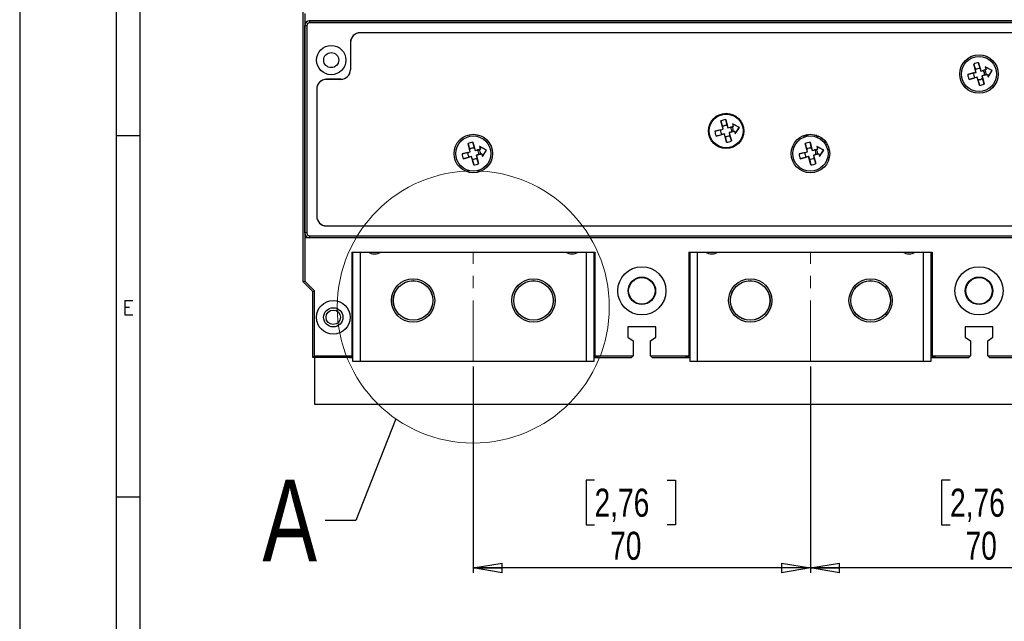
# Model space of a CAD drawing. Header units: millimetres. Extents: x 0 to 1189, y 0 to 841.
# Tile 2 of 14: x 0 to 204, y 430 to 555. Entities that reach past the tile are written whole.
import ezdxf

# ---------------------------------------------------------------- set-up
doc = ezdxf.new("R2010")
doc.units = ezdxf.units.MM
doc.linetypes.add('CENTERX2', pattern=[20.32, 12.7, -2.54, 2.54, -2.54])
doc.layers.add('FORMAT', color=7, linetype='Continuous')
doc.layers.add('FORMATO', color=7, linetype='Continuous')
doc.styles.add('SLDTEXTSTYLE0', font='ROMANS')
doc.styles.add('SLDTEXTSTYLE3', font='TXT', dxfattribs={"width": 0.75})
doc.dimstyles.new('SLDDIMSTYLE0', dxfattribs={"dimtxt": 5.820833, "dimasz": 6, "dimexe": 0, "dimexo": 0.0625, "dimgap": 1.455208, "dimtad": 1, "dimdec": 1, "dimrnd": 1e-09, "dimzin": 12, "dimdsep": 46, "dimtxsty": 'SLDTEXTSTYLE3', "dimblk1": 'CLOSED', "dimblk2": 'CLOSED', "dimsah": 1, "dimcen": 0.09, "dimadec": 0, "dimazin": 3, "dimtfac": 1, "dimtdec": 1, "dimtofl": 0, "dimtmove": 0, "dimatfit": 3, "dimldrblk": 'CLOSED', "dimfxl": 0, "dimfrac": 2, "dimtolj": 1, "dimtzin": 12, "dimarcsym": 0})
doc.dimstyles.new('SLDDIMSTYLE3', dxfattribs={"dimtxt": 0.18, "dimasz": 6, "dimexe": 0, "dimexo": 0.0625, "dimgap": 0, "dimtad": 0, "dimtih": 1, "dimtoh": 1, "dimdec": 0, "dimrnd": 1e-09, "dimzin": 0, "dimdsep": 46, "dimtxsty": 'Standard', "dimblk1": 'NONE', "dimblk2": 'NONE', "dimsah": 1, "dimcen": 0.09, "dimadec": 0, "dimazin": 0, "dimtfac": 6, "dimtdec": 0, "dimtofl": 0, "dimtmove": 0, "dimatfit": 3, "dimldrblk": 'NONE', "dimfxl": 0, "dimfrac": 2, "dimtolj": 1, "dimtzin": 0, "dimarcsym": 0})

# ---------------------------------------------------------------- blocks, each defined once
blk = doc.blocks.new('_CLOSED')
at = {"color": 0, "linetype": 'ByBlock', "lineweight": -2}
for p, q in [((-1, 0.166667), (0, 0)), ((-1, 0.166667), (-1, -0.166667)), ((0, 0), (-1, -0.166667)), ((0, 0), (-1, 0))]:
    blk.add_line(p, q, dxfattribs=at)
blk = doc.blocks.new('_D_11')
at = {"layer": 'FORMAT'}
for p, q in [((164.18, 483.1), (164.18, 440.3)), ((234.18, 483.1), (234.18, 440.3)), ((193.17, 459.49), (191.4, 459.49)), ((191.4, 459.49), (191.4, 450.24)), ((208.21, 459.49), (209.98, 459.49)), ((209.98, 459.49), (209.98, 450.24)), ((191.4, 450.24), (193.17, 450.24)), ((209.98, 450.24), (208.21, 450.24)), ((234.18, 441.3), (164.18, 441.3))]:
    blk.add_line(p, q, dxfattribs=at)
at = {"layer": 'FORMAT', "xscale": 6, "yscale": 6, "rotation": 180.0000000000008}
blk.add_blockref('_CLOSED', (164.18, 441.3), dxfattribs=at)
at = {"layer": 'FORMAT', "xscale": 6, "yscale": 6}
blk.add_blockref('_CLOSED', (234.18, 441.3), dxfattribs=at)
at = {"layer": 'FORMAT', "char_height": 5.821, "attachment_point": 1, "style": 'SLDTEXTSTYLE3'}
for s, insert in [('2,76', (193.17, 457.74)), ('70', (196.39, 448.8))]:
    blk.add_mtext(s, dxfattribs=dict(at, insert=insert))
blk = doc.blocks.new('_D_12')
at = {"layer": 'FORMAT'}
for p, q in [((94.18, 483.1), (94.18, 440.3)), ((164.18, 483.1), (164.18, 440.3)), ((119.36, 459.49), (117.59, 459.49)), ((117.59, 459.49), (117.59, 450.24)), ((134.41, 459.49), (136.18, 459.49)), ((136.18, 459.49), (136.18, 450.24)), ((117.59, 450.24), (119.36, 450.24)), ((136.18, 450.24), (134.41, 450.24)), ((164.18, 441.3), (94.18, 441.3))]:
    blk.add_line(p, q, dxfattribs=at)
at = {"layer": 'FORMAT', "xscale": 6, "yscale": 6, "rotation": 180.0000000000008}
blk.add_blockref('_CLOSED', (94.18, 441.3), dxfattribs=at)
at = {"layer": 'FORMAT', "xscale": 6, "yscale": 6}
blk.add_blockref('_CLOSED', (164.18, 441.3), dxfattribs=at)
at = {"layer": 'FORMAT', "char_height": 5.821, "attachment_point": 1, "style": 'SLDTEXTSTYLE3'}
for s, insert in [('2,76', (119.36, 457.74)), ('70', (122.59, 448.8))]:
    blk.add_mtext(s, dxfattribs=dict(at, insert=insert))
blk = doc.blocks.new('_NONE')

msp = doc.modelspace()

# ---------------------------------------------------------------- linework, layer by layer
at = {"color": 7, "linetype": 'Continuous', "lineweight": 25}
for p, q in [((58.8448, 500.6606), (58.8448, 581.2994)), ((59.1799, 556.3371), (59.1799, 509.7994)), ((60.192, 554.8372), (60.2052, 554.8109)), ((268.1678, 554.8372), (60.192, 554.8372)), ((60.2052, 554.8109), (268.1547, 554.8109)), ((60.2052, 554.8109), (60.2052, 554.4109)), ((268.1547, 554.4109), (60.2052, 554.4109)), ((59.2053, 553.8109), (59.1922, 553.8372)), ((59.1922, 510.7993), (59.1922, 553.8372)), ((59.6053, 553.8109), (59.2053, 553.8109)), ((59.2053, 510.8125), (59.2053, 553.8109)), ((59.6053, 553.8109), (59.6053, 510.8125)), ((257.6799, 552.3529), (70.6799, 552.3529)), ((70.6799, 552.3372), (70.6799, 552.3529)), ((257.6799, 552.3372), (70.6799, 552.3372)), ((68.6642, 550.3372), (68.6642, 544.6872)), ((68.6799, 550.3372), (68.6642, 550.3372)), ((68.6799, 550.3372), (68.6799, 544.6872)), ((198.0816, 545.8534), (198.4245, 544.6542)), ((198.5355, 544.1592), (198.0816, 545.8534)), ((199.4007, 544.9158), (199.0981, 546.1257)), ((199.0981, 546.1257), (199.552, 544.4316)), ((68.6799, 544.6872), (68.6642, 544.6872)), ((196.8414, 543.7053), (198.5355, 544.1592)), ((198.0513, 544.0079), (196.8414, 543.7053)), ((198.0513, 544.0079), (198.5635, 544.1431)), ((198.5635, 544.1431), (198.4245, 544.6542)), ((198.5635, 544.1431), (198.5355, 544.1592)), ((199.4007, 544.9158), (199.5358, 544.4036)), ((199.5358, 544.4036), (200.047, 544.5426)), ((199.5358, 544.4036), (199.552, 544.4316)), ((199.552, 544.4316), (200.6375, 544.7225)), ((200.4025, 544.6441), (200.047, 544.5426)), ((200.6557, 544.712), (200.4025, 544.6441)), ((201.9328, 544.5248), (200.489, 545.2767)), ((200.489, 545.2767), (200.6375, 544.7225)), ((200.5121, 545.248), (200.489, 545.2767)), ((201.9116, 544.5191), (200.5121, 545.248)), ((200.5121, 545.248), (200.6557, 544.712)), ((200.6375, 544.7225), (200.6557, 544.712)), ((201.0584, 543.1517), (201.9328, 544.5248)), ((201.064, 543.1881), (201.9116, 544.5191)), ((201.9116, 544.5191), (201.9328, 544.5248)), ((66.6799, 542.7029), (63.6799, 542.7029)), ((63.6799, 542.6872), (63.6799, 542.7029)), ((66.6799, 542.6872), (63.6799, 542.6872)), ((66.6799, 542.6872), (66.6799, 542.7029)), ((198.8079, 543.1427), (197.1137, 542.6888)), ((197.1137, 542.6888), (198.3129, 543.0317)), ((198.824, 543.1707), (198.3129, 543.0317)), ((198.824, 543.1707), (198.8079, 543.1427)), ((199.2618, 541.4486), (198.8079, 543.1427)), ((198.9592, 542.6586), (198.824, 543.1707)), ((198.9592, 542.6586), (199.2618, 541.4486)), ((200.3086, 543.5664), (199.7964, 543.4313)), ((199.7964, 543.4313), (199.9354, 542.9201)), ((199.7964, 543.4313), (199.8244, 543.4151)), ((200.9099, 543.706), (199.8244, 543.4151)), ((199.8244, 543.4151), (200.2783, 541.721)), ((200.2783, 541.721), (199.9354, 542.9201)), ((200.3086, 543.5664), (200.6672, 543.6563)), ((200.6672, 543.6563), (200.9204, 543.7241)), ((200.9204, 543.7241), (200.9099, 543.706)), ((200.9099, 543.706), (201.0584, 543.1517)), ((200.9204, 543.7241), (201.064, 543.1881)), ((201.064, 543.1881), (201.0584, 543.1517)), ((61.6642, 540.6872), (61.6642, 514.2872)), ((61.6799, 540.6872), (61.6642, 540.6872)), ((61.6799, 540.6872), (61.6799, 514.2872)), ((145.5816, 534.0534), (145.9245, 532.8542)), ((146.0355, 532.3592), (145.5816, 534.0534)), ((146.9007, 533.1158), (146.5981, 534.3257)), ((146.5981, 534.3257), (147.052, 532.6316)), ((144.3414, 531.9053), (146.0355, 532.3592)), ((145.5513, 532.2079), (144.3414, 531.9053)), ((145.5513, 532.2079), (146.0635, 532.3431)), ((146.0635, 532.3431), (145.9245, 532.8542)), ((146.0635, 532.3431), (146.0355, 532.3592)), ((146.9007, 533.1158), (147.0358, 532.6036)), ((147.0358, 532.6036), (147.547, 532.7426)), ((147.0358, 532.6036), (147.052, 532.6316)), ((147.052, 532.6316), (148.1375, 532.9225)), ((147.8086, 531.7664), (147.2964, 531.6313)), ((147.2964, 531.6313), (147.3244, 531.6151)), ((147.2964, 531.6313), (147.4354, 531.1201)), ((148.4099, 531.906), (147.3244, 531.6151)), ((147.3244, 531.6151), (147.7783, 529.921)), ((147.9025, 532.8441), (147.547, 532.7426)), ((147.8086, 531.7664), (148.1672, 531.8563)), ((148.1557, 532.912), (147.9025, 532.8441)), ((148.0121, 533.448), (147.989, 533.4767)), ((149.4328, 532.7248), (147.989, 533.4767)), ((147.989, 533.4767), (148.1375, 532.9225)), ((149.4116, 532.7191), (148.0121, 533.448)), ((148.0121, 533.448), (148.1557, 532.912)), ((148.1375, 532.9225), (148.1557, 532.912)), ((148.1672, 531.8563), (148.4204, 531.9241)), ((148.4204, 531.9241), (148.4099, 531.906)), ((148.4099, 531.906), (148.5584, 531.3517)), ((148.4204, 531.9241), (148.564, 531.3881)), ((148.5584, 531.3517), (149.4328, 532.7248)), ((148.564, 531.3881), (149.4116, 532.7191)), ((149.4116, 532.7191), (149.4328, 532.7248)), ((94.0981, 529.6257), (94.552, 527.9316)), ((94.4007, 528.4158), (94.0981, 529.6257)), ((146.3079, 531.3427), (144.6137, 530.8888)), ((144.6137, 530.8888), (145.8129, 531.2317)), ((146.324, 531.3707), (145.8129, 531.2317)), ((146.324, 531.3707), (146.3079, 531.3427)), ((146.7618, 529.6486), (146.3079, 531.3427)), ((146.4592, 530.8586), (146.324, 531.3707)), ((146.4592, 530.8586), (146.7618, 529.6486)), ((147.7783, 529.921), (147.4354, 531.1201)), ((148.564, 531.3881), (148.5584, 531.3517)), ((163.5567, 530.8836), (163.3465, 531.2104)), ((164.0981, 529.6257), (164.552, 527.9316)), ((164.4007, 528.4158), (164.0981, 529.6257)), ((165.2199, 531.1496), (165.7323, 530.5906)), ((166.3139, 530.2484), (166.5519, 530.508)), ((91.8414, 527.2053), (93.5355, 527.6592)), ((93.0513, 527.5079), (91.8414, 527.2053)), ((93.0513, 527.5079), (93.5635, 527.6431)), ((93.5355, 527.6592), (93.0816, 529.3534)), ((93.0816, 529.3534), (93.4245, 528.1542)), ((93.5635, 527.6431), (93.4245, 528.1542)), ((93.5635, 527.6431), (93.5355, 527.6592)), ((94.4007, 528.4158), (94.5358, 527.9036)), ((94.5358, 527.9036), (95.047, 528.0426)), ((94.5358, 527.9036), (94.552, 527.9316)), ((94.552, 527.9316), (95.6375, 528.2225)), ((95.4025, 528.1441), (95.047, 528.0426)), ((95.6557, 528.212), (95.4025, 528.1441)), ((96.9328, 528.0248), (95.489, 528.7767)), ((95.489, 528.7767), (95.6375, 528.2225)), ((95.5121, 528.748), (95.489, 528.7767)), ((96.9116, 528.0191), (95.5121, 528.748)), ((95.5121, 528.748), (95.6557, 528.212)), ((95.6375, 528.2225), (95.6557, 528.212)), ((96.0584, 526.6517), (96.9328, 528.0248)), ((96.064, 526.6881), (96.9116, 528.0191)), ((96.9116, 528.0191), (96.9328, 528.0248)), ((161.8414, 527.2053), (163.5355, 527.6592)), ((163.0513, 527.5079), (161.8414, 527.2053)), ((163.0513, 527.5079), (163.5635, 527.6431)), ((163.0816, 529.3534), (163.4245, 528.1542)), ((163.5355, 527.6592), (163.0816, 529.3534)), ((163.5635, 527.6431), (163.4245, 528.1542)), ((163.5635, 527.6431), (163.5355, 527.6592)), ((164.4007, 528.4158), (164.5358, 527.9036)), ((164.5358, 527.9036), (165.047, 528.0426)), ((164.5358, 527.9036), (164.552, 527.9316)), ((164.552, 527.9316), (165.6375, 528.2225)), ((165.4025, 528.1441), (165.047, 528.0426)), ((165.6557, 528.212), (165.4025, 528.1441)), ((166.9328, 528.0248), (165.489, 528.7767)), ((165.489, 528.7767), (165.6375, 528.2225)), ((165.5121, 528.748), (165.489, 528.7767)), ((166.9116, 528.0191), (165.5121, 528.748)), ((165.5121, 528.748), (165.6557, 528.212)), ((165.6375, 528.2225), (165.6557, 528.212)), ((166.0584, 526.6517), (166.9328, 528.0248)), ((166.064, 526.6881), (166.9116, 528.0191)), ((166.9116, 528.0191), (166.9328, 528.0248)), ((167.357, 529.0841), (167.6995, 529.2105)), ((93.8079, 526.6427), (92.1137, 526.1888)), ((92.1137, 526.1888), (93.3129, 526.5317)), ((93.824, 526.6707), (93.3129, 526.5317)), ((93.824, 526.6707), (93.8079, 526.6427)), ((94.2618, 524.9486), (93.8079, 526.6427)), ((93.9592, 526.1586), (93.824, 526.6707)), ((93.9592, 526.1586), (94.2618, 524.9486)), ((95.3086, 527.0664), (94.7964, 526.9313)), ((94.7964, 526.9313), (94.8244, 526.9151)), ((94.7964, 526.9313), (94.9354, 526.4201)), ((95.9099, 527.206), (94.8244, 526.9151)), ((94.8244, 526.9151), (95.2783, 525.221)), ((95.2783, 525.221), (94.9354, 526.4201)), ((95.3086, 527.0664), (95.6672, 527.1563)), ((95.6672, 527.1563), (95.9204, 527.2241)), ((95.9204, 527.2241), (95.9099, 527.206)), ((95.9099, 527.206), (96.0584, 526.6517)), ((95.9204, 527.2241), (96.064, 526.6881)), ((96.064, 526.6881), (96.0584, 526.6517)), ((163.8079, 526.6427), (162.1137, 526.1888)), ((162.1137, 526.1888), (163.3129, 526.5317)), ((163.824, 526.6707), (163.3129, 526.5317)), ((163.824, 526.6707), (163.8079, 526.6427)), ((164.2618, 524.9486), (163.8079, 526.6427)), ((163.9592, 526.1586), (163.824, 526.6707)), ((163.9592, 526.1586), (164.2618, 524.9486)), ((165.3086, 527.0664), (164.7964, 526.9313)), ((164.7964, 526.9313), (164.8244, 526.9151)), ((164.7964, 526.9313), (164.9354, 526.4201)), ((165.9099, 527.206), (164.8244, 526.9151)), ((164.8244, 526.9151), (165.2783, 525.221)), ((165.2783, 525.221), (164.9354, 526.4201)), ((165.3086, 527.0664), (165.6672, 527.1563)), ((165.6672, 527.1563), (165.9204, 527.2241)), ((165.9204, 527.2241), (165.9099, 527.206)), ((165.9099, 527.206), (166.0584, 526.6517)), ((165.9204, 527.2241), (166.064, 526.6881)), ((166.064, 526.6881), (166.0584, 526.6517)), ((61.6799, 514.2872), (61.6642, 514.2872)), ((63.6799, 512.2872), (63.6799, 512.2714)), ((63.6799, 512.2872), (264.6799, 512.2872)), ((63.6799, 512.2714), (264.6799, 512.2714)), ((60.1921, 509.7994), (59.1799, 509.7994)), ((59.1799, 509.7994), (59.1799, 500.7994)), ((59.1922, 510.7993), (59.2053, 510.8125)), ((59.6053, 510.8125), (59.2053, 510.8125)), ((60.2052, 509.8125), (60.1921, 509.7994)), ((268.1678, 509.7994), (60.1921, 509.7994)), ((60.2052, 510.2125), (268.1546, 510.2125)), ((60.2052, 510.2125), (60.2052, 509.8125)), ((268.1546, 509.8125), (60.2052, 509.8125)), ((68.9299, 506.7994), (119.4299, 506.7994)), ((68.9299, 506.7994), (68.9299, 485.2994)), ((69.1799, 484.0994), (69.1799, 506.7994)), ((119.1799, 506.7994), (119.1799, 484.0994)), ((119.4299, 506.7994), (119.4299, 485.2994)), ((138.9299, 506.7994), (189.4299, 506.7994)), ((138.9299, 506.7994), (138.9299, 485.2994)), ((139.1799, 484.0994), (139.1799, 506.7994)), ((189.1799, 506.7994), (189.1799, 484.0994)), ((189.4299, 506.7994), (189.4299, 485.2994)), ((58.8448, 500.6606), (59.1799, 500.7994)), ((60.8448, 498.6606), (58.8448, 500.6606)), ((61.1799, 498.7994), (59.1799, 500.7994)), ((60.8448, 498.6606), (61.1799, 498.7994)), ((60.8448, 484.9643), (60.8448, 498.6606)), ((61.1799, 485.2994), (61.1799, 498.7994)), ((132.0799, 491.2994), (126.2799, 491.2994)), ((126.2799, 491.2994), (126.2799, 489.1994)), ((132.0799, 489.1994), (132.0799, 491.2994)), ((202.0799, 491.2994), (196.2799, 491.2994)), ((196.2799, 491.2994), (196.2799, 489.1994)), ((202.0799, 489.1994), (202.0799, 491.2994)), ((126.2799, 489.1994), (127.3799, 488.3994)), ((130.9799, 488.3994), (132.0799, 489.1994)), ((196.2799, 489.1994), (197.3799, 488.3994)), ((200.9799, 488.3994), (202.0799, 489.1994)), ((127.3799, 488.3994), (127.3799, 485.2994)), ((130.9799, 485.2994), (130.9799, 488.3994)), ((197.3799, 488.3994), (197.3799, 485.2994)), ((200.9799, 485.2994), (200.9799, 488.3994)), ((60.8448, 484.9643), (61.1799, 485.2994)), ((68.4701, 484.9643), (60.8448, 484.9643)), ((61.1799, 485.2994), (68.9299, 485.2994)), ((61.1799, 484.9643), (61.1799, 475.2994)), ((68.4299, 485.0245), (68.155, 485.2994)), ((68.4299, 485.2994), (68.4299, 485.0245)), ((69.1799, 485.0245), (68.4299, 485.0245)), ((68.4701, 484.9643), (68.491, 484.958)), ((68.491, 484.958), (69.1799, 484.958)), ((119.9299, 485.0245), (119.1799, 485.0245)), ((119.1799, 484.958), (127.0385, 484.958)), ((119.4299, 485.2994), (127.3799, 485.2994)), ((119.9299, 485.0245), (120.2048, 485.2994)), ((119.9299, 485.2994), (119.9299, 485.0245)), ((127.0385, 484.958), (127.3799, 485.2994)), ((130.9799, 485.2994), (138.9299, 485.2994)), ((131.3213, 484.958), (130.9799, 485.2994)), ((131.3213, 484.958), (139.1799, 484.958)), ((138.4299, 485.0245), (138.155, 485.2994)), ((138.4299, 485.2994), (138.4299, 485.0245)), ((139.1799, 485.0245), (138.4299, 485.0245)), ((189.9299, 485.0245), (189.1799, 485.0245)), ((189.1799, 484.958), (197.0385, 484.958)), ((189.4299, 485.2994), (197.3799, 485.2994)), ((189.9299, 485.0245), (190.2048, 485.2994)), ((189.9299, 485.2994), (189.9299, 485.0245)), ((197.0385, 484.958), (197.3799, 485.2994)), ((200.9799, 485.2994), (208.9299, 485.2994)), ((201.3213, 484.958), (200.9799, 485.2994)), ((201.3213, 484.958), (209.1799, 484.958)), ((70.6799, 484.0994), (69.1799, 484.0994)), ((117.6799, 484.0994), (70.6799, 484.0994)), ((119.1799, 484.0994), (117.6799, 484.0994)), ((140.6799, 484.0994), (139.1799, 484.0994)), ((187.6799, 484.0994), (140.6799, 484.0994)), ((189.1799, 484.0994), (187.6799, 484.0994)), ((61.1799, 475.2994), (267.1799, 475.2994))]:
    msp.add_line(p, q, dxfattribs=at)
at = {"color": 1, "linetype": 'Continuous', "lineweight": 25}
for p, q in [((163.3425, 530.8398), (163.1447, 531.1621)), ((163.4498, 531.231), (163.6683, 530.9011)), ((70.6799, 506.7994), (70.6799, 484.0994)), ((117.6799, 484.0994), (117.6799, 506.7994)), ((140.6799, 506.7994), (140.6799, 484.0994)), ((187.6799, 484.0994), (187.6799, 506.7994))]:
    msp.add_line(p, q, dxfattribs=at)
at = {"color": 7, "linetype": 'CENTERX2', "lineweight": 18}
for p, q in [((94.1799, 484.0994), (94.1799, 506.7994)), ((164.1799, 484.0994), (164.1799, 506.7994))]:
    msp.add_line(p, q, dxfattribs=at)
at = {"color": 7, "linetype": 'Continuous', "lineweight": 25, "flags": 128}
for points in [[(162.7113, 531.0194), (162.8024, 530.8523), (162.8932, 530.7028)], [(167.3344, 529.7642), (167.0956, 529.6839), (166.9635, 529.6481)]]:
    msp.add_lwpolyline(points, dxfattribs=at)
at = {"color": 1, "linetype": 'Continuous', "lineweight": 25, "flags": 128}
for points in [[(166.8891, 529.7331), (167.1084, 529.7922), (167.2683, 529.8462)], [(167.4583, 529.5978), (167.1519, 529.492), (167.0999, 529.4772)]]:
    msp.add_lwpolyline(points, dxfattribs=at)
at = {"color": 7, "linetype": 'Continuous', "lineweight": 25}
for centre, radius in [((64.6799, 546.6872), 3.0474), ((64.6799, 546.6872), 1.5604), ((199.1799, 543.7872), 4), ((199.1799, 543.7872), 3.65), ((146.6799, 531.9872), 3.65), ((146.6799, 531.9872), 3.5), ((94.1799, 527.2872), 4), ((94.1799, 527.2872), 3.65), ((164.1799, 527.2872), 4), ((164.1799, 527.2872), 3.65), ((129.1799, 498.7994), 5), ((199.1799, 498.7994), 5), ((81.6799, 496.7994), 4.5), ((81.6799, 496.7994), 4.1175), ((81.6799, 496.7994), 4.1), ((106.6799, 496.7994), 4.5), ((106.6799, 496.7994), 4.1175), ((106.6799, 496.7994), 4.1), ((129.1799, 498.7994), 2.86), ((129.1799, 498.7994), 2.75), ((151.6799, 496.7994), 4.5), ((151.6799, 496.7994), 4.1175), ((151.6799, 496.7994), 4.1), ((176.6799, 496.7994), 4.5), ((176.6799, 496.7994), 4.1175), ((176.6799, 496.7994), 4.1), ((199.1799, 498.7994), 2.86), ((199.1799, 498.7994), 2.75), ((65.1049, 493.2994), 3.5), ((65.1049, 493.2994), 2), ((65.1049, 493.2994), 1.5)]:
    msp.add_circle(centre, radius, dxfattribs=at)
at = {"color": 7, "linetype": 'Continuous', "lineweight": 18}
msp.add_circle((94.1799, 495.4494), 28.2401, dxfattribs=at)
at = {"color": 7, "linetype": 'Continuous', "lineweight": 25}
for centre, radius, start, end in [((70.6799, 550.3372), 2.0157, 90, 180), ((70.6799, 550.3372), 2, 90, 180), ((199.1799, 543.7872), 2.34, 92.005148, 117.994852), ((66.6799, 544.6872), 1.9843, 270, 360), ((66.6799, 544.6872), 2, 270, 360), ((199.1799, 543.7872), 1.15, 168.932943, 221.067057), ((199.1799, 543.7872), 1.15, 78.932943, 131.067057), ((199.1799, 543.7872), 1.15, 348.932943, 41.067057), ((199.1799, 543.7872), 1.493, 354.971566, 35.028434), ((63.6799, 540.6872), 2.0157, 90, 180), ((63.6799, 540.6872), 2, 90, 180), ((199.1799, 543.7872), 2.34, 182.005148, 207.994852), ((199.1799, 543.7872), 1.15, 258.932943, 311.067057), ((199.1799, 543.7872), 2.34, 272.005148, 297.994852), ((146.6799, 531.9872), 2.34, 92.005148, 117.994852), ((146.6799, 531.9872), 2.34, 182.005148, 207.994852), ((146.6799, 531.9872), 1.15, 168.932943, 221.067057), ((146.6799, 531.9872), 1.15, 78.932943, 131.067057), ((146.6799, 531.9872), 1.15, 348.932943, 41.067057), ((146.6799, 531.9872), 1.493, 354.971566, 35.028434), ((94.1799, 527.2872), 2.34, 92.005148, 117.994852), ((146.6799, 531.9872), 1.15, 258.932943, 311.067057), ((146.6799, 531.9872), 2.34, 272.005148, 297.994852), ((164.1799, 527.2872), 2.34, 92.005148, 117.994852), ((94.1799, 527.2872), 1.15, 168.932943, 221.067057), ((94.1799, 527.2872), 1.15, 78.932943, 131.067057), ((94.1799, 527.2872), 1.15, 348.932943, 41.067057), ((94.1799, 527.2872), 1.493, 354.971566, 35.028434), ((164.1799, 527.2872), 1.15, 168.932943, 221.067057), ((164.1799, 527.2872), 1.15, 78.932943, 131.067057), ((164.1799, 527.2872), 1.15, 348.932943, 41.067057), ((164.1799, 527.2872), 1.493, 354.971566, 35.028434), ((94.1799, 527.2872), 2.34, 182.005148, 207.994852), ((94.1799, 527.2872), 1.15, 258.932943, 311.067057), ((164.1799, 527.2872), 2.34, 182.005148, 207.994852), ((164.1799, 527.2872), 1.15, 258.932943, 311.067057), ((94.1799, 527.2872), 2.34, 272.005148, 297.994852), ((164.1799, 527.2872), 2.34, 272.005148, 297.994852), ((63.6799, 514.2872), 2.0157, 180, 270), ((63.6799, 514.2872), 2, 180, 270), ((73.6799, 509.2994), 2.825, 242.246077, 297.753923), ((114.6799, 509.2994), 2.825, 242.246077, 297.753923), ((143.6799, 509.2994), 2.825, 242.246077, 297.753923), ((184.6799, 509.2994), 2.825, 242.246077, 297.753923)]:
    msp.add_arc(centre, radius, start, end, dxfattribs=at)
for centre, major_axis, ratio, start_param, end_param in [((60.1922, 553.837), (0.4473, -0.8946), 0.99980964, 2.67805165, 4.24869568), ((60.2053, 553.8108), (-0.4472, 0.8945), 0.99996191, 5.81964431, 7.39028833), ((60.2053, 553.8108), (0.2684, -0.5368), 0.99980964, 2.67805165, 4.24869568), ((60.1922, 510.7994), (0.7072, 0.7072), 0.99992385, 2.35623257, 3.92695274), ((60.2053, 510.8125), (0.7071, 0.7071), 0.99998477, 2.35623257, 3.92695274), ((60.2053, 510.8125), (0.4243, 0.4243), 0.99992385, 2.35623257, 3.92695274)]:
    msp.add_ellipse(centre, major_axis=major_axis, ratio=ratio, start_param=start_param, end_param=end_param, dxfattribs=at)
at = {"layer": 'FORMATO'}
for p, q in [((0, 841), (0, 0)), ((20, 831), (20, 5)), ((25, 5), (25, 831)), ((25, 531), (20, 531)), ((25, 456), (20, 456))]:
    msp.add_line(p, q, dxfattribs=at)

# ---------------------------------------------------------------- texts
at = {"color": 7, "linetype": 'Continuous', "lineweight": 18, "insert": (50.4049, 459.6172), "char_height": 16.9333, "attachment_point": 1, "style": 'SLDTEXTSTYLE3'}
msp.add_mtext('A', dxfattribs=at)
at = {"layer": 'FORMATO', "insert": (22.5081, 496.803), "char_height": 3, "attachment_point": 2, "style": 'SLDTEXTSTYLE0'}
msp.add_mtext('E', dxfattribs=at)

# ---------------------------------------------------------------- dimensions: what is measured, and where the dimension line sits
at = {"layer": 'FORMAT'}
for base, p1, p2, picture, middle in [((94.1799, 441.2994), (164.1799, 484.0994), (94.1799, 484.0994), '_D_12', (126.8862, 441.2994)), ((164.1799, 441.2994), (234.1799, 484.0994), (164.1799, 484.0994), '_D_11', (200.6904, 441.2994))]:
    dim = msp.add_linear_dim(base=base, p1=p1, p2=p2, angle=0, dimstyle='SLDDIMSTYLE0', dxfattribs=at)
    dim.commit()
    dim.dimension.update_dxf_attribs({"geometry": picture, "text_midpoint": middle, "dimtype": 160})

# ---------------------------------------------------------------- leaders
at = {"color": 7, "linetype": 'Continuous', "lineweight": 18, "has_arrowhead": 0}
msp.add_leader([(78.0705, 472.2548), (69.7668, 451.1562), (63.4168, 451.1562)], dimstyle='SLDDIMSTYLE3', dxfattribs=at)

doc.saveas('drawing.dxf')
